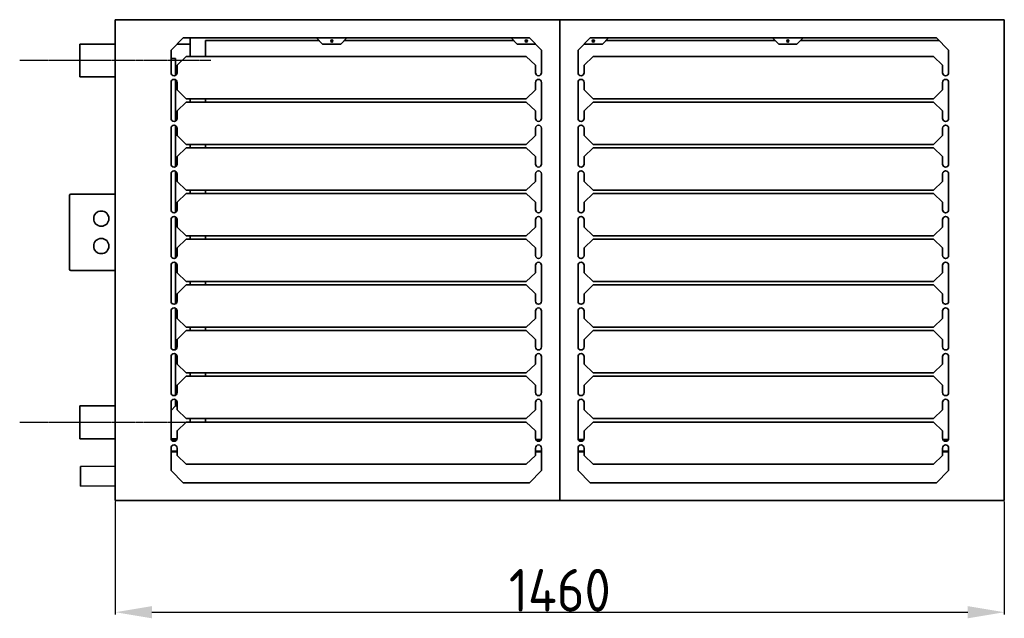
# Model space of a CAD drawing. Extents: x 16735 to 28368, y 1617 to 11525.
# Tile 10 of 13: x 26751 to 28368, y 5624 to 6606. Entities that reach past the tile are written whole.
import ezdxf

# ---------------------------------------------------------------- set-up
doc = ezdxf.new("R2010")
doc.units = 0
doc.header["$LTSCALE"] = 2
doc.header["$PDMODE"] = 3
doc.header["$PDSIZE"] = 0.5
doc.linetypes.add('CENTER', pattern=[2, 1.25, -0.25, 0.25, -0.25])
doc.layers.get('DEFPOINTS').update_dxf_attribs({"linetype": 'CONTINUOUS'})
doc.layers.add('CENTER', color=1, linetype='CENTER')
doc.layers.add('MATEN', color=5, linetype='CONTINUOUS')
doc.layers.add('Visible', color=7, linetype='CONTINUOUS', lineweight=35)
doc.styles.get("Standard").update_dxf_attribs({"font": 'ISOCP'})
doc.dimstyles.new('STANDARD$0', dxfattribs={"dimscale": 5, "dimtxt": 3, "dimasz": 3, "dimexe": 2, "dimexo": 1, "dimgap": 0.5, "dimtad": 1, "dimdec": 1, "dimdsep": 46, "dimtxsty": 'Standard', "dimcen": -1, "dimclrd": 256, "dimclre": 256, "dimclrt": 256, "dimadec": 0, "dimazin": 0, "dimtfac": 1, "dimtdec": 0, "dimtmove": 0, "dimatfit": 3, "dimfxl": 0, "dimtvp": 0.75, "dimtolj": 1, "dimtzin": 0, "dimarcsym": 0})

# ---------------------------------------------------------------- blocks, each defined once
blk = doc.blocks.new('*D74')
at = {"layer": 'DEFPOINTS', "color": 0}
for p in [(26908.4, 5817.2), (28368.4, 5817.2), (28368.4, 5633.7)]:
    blk.add_point(p, dxfattribs=at)
at = {"layer": 'MATEN', "lineweight": -2}
for p, q in [((26908.4, 5815.2), (26908.4, 5629.7)), ((28368.4, 5815.2), (28368.4, 5629.7)), ((26968.4, 5633.7), (28308.4, 5633.7))]:
    blk.add_line(p, q, dxfattribs=at)
at = {"layer": 'MATEN'}
for points in [[(26968.4, 5643.7), (26968.4, 5623.7), (26908.4, 5633.7)], [(28308.4, 5643.7), (28308.4, 5623.7), (28368.4, 5633.7)]]:
    blk.add_solid(points, dxfattribs=at)
at = {"layer": 'MATEN', "insert": (27638.4, 5669.7), "char_height": 70, "attachment_point": 5}
blk.add_mtext('\\A1;1460', dxfattribs=at)

msp = doc.modelspace()

# ---------------------------------------------------------------- linework, layer by layer
at = {"layer": 'CENTER'}
for p, q in [((27065.38, 6539.22), (26751.38, 6539.22)), ((27065.38, 5945.22), (26751.38, 5945.22))]:
    msp.add_line(p, q, dxfattribs=at)
at = {"layer": 'Visible'}
for p, q in [((26908.38, 6606.22), (26908.38, 6429.72)), ((26908.38, 6606.22), (28368.38, 6606.22)), ((27638.38, 6606.22), (27638.38, 5818.3)), ((27638.38, 5817.22), (27638.38, 6606.22)), ((28368.38, 5817.22), (28368.38, 6606.22)), ((26849.88, 6566.22), (26849.88, 6512.22)), ((26908.38, 6566.22), (26849.88, 6566.22)), ((27019.88, 6576.22), (26999.88, 6556.22)), ((27031.38, 6566.22), (27009.88, 6566.22)), ((27019.88, 6576.22), (27588.38, 6576.22)), ((27031.38, 6576.22), (27031.38, 6545.92)), ((27056.38, 6545.92), (27056.38, 6572.22)), ((27056.38, 6572.22), (27242.88, 6572.22)), ((27248.88, 6566.22), (27238.88, 6576.22)), ((27248.88, 6566.22), (27278.88, 6566.22)), ((27262.44, 6572.22), (27265.31, 6572.22)), ((27288.88, 6576.22), (27278.88, 6566.22)), ((27284.88, 6572.22), (27562.38, 6572.22)), ((27568.38, 6566.22), (27558.38, 6576.22)), ((27598.38, 6566.22), (27568.38, 6566.22)), ((27581.94, 6572.22), (27584.81, 6572.22)), ((27608.38, 6556.22), (27588.38, 6576.22)), ((27688.38, 6576.22), (27668.38, 6556.22)), ((27708.38, 6566.22), (27678.38, 6566.22)), ((27688.38, 6576.22), (28256.88, 6576.22)), ((27691.94, 6572.22), (27694.81, 6572.22)), ((27718.38, 6576.22), (27708.38, 6566.22)), ((27714.38, 6572.22), (27991.88, 6572.22)), ((27997.88, 6566.22), (27987.88, 6576.22)), ((27997.88, 6566.22), (28027.88, 6566.22)), ((28011.44, 6572.22), (28014.31, 6572.22)), ((28037.88, 6576.22), (28027.88, 6566.22)), ((28033.88, 6572.22), (28260.88, 6572.22)), ((28276.88, 6556.22), (28256.88, 6576.22)), ((26999.88, 6519.22), (26999.88, 6556.22)), ((27608.38, 6556.22), (27608.38, 6519.22)), ((27668.38, 6519.22), (27668.38, 6556.22)), ((28276.88, 6556.22), (28276.88, 6519.22)), ((27007.38, 6542.72), (26999.88, 6542.72)), ((27007.38, 6514.89), (27007.38, 6542.72)), ((27009.97, 6531.52), (27024.88, 6545.92)), ((27583.38, 6545.92), (27024.88, 6545.92)), ((27583.38, 6545.92), (27598.28, 6531.52)), ((27678.47, 6531.52), (27693.38, 6545.92)), ((28251.88, 6545.92), (27693.38, 6545.92)), ((28251.88, 6545.92), (28266.78, 6531.52)), ((27009.88, 6531.13), (27009.88, 6531.33)), ((27009.88, 6531.13), (27009.88, 6519.22)), ((27598.38, 6531.33), (27598.38, 6531.13)), ((27598.38, 6519.22), (27598.38, 6531.13)), ((27678.38, 6531.13), (27678.38, 6531.33)), ((27678.38, 6531.13), (27678.38, 6519.22)), ((28266.88, 6531.33), (28266.88, 6531.13)), ((28266.88, 6519.22), (28266.88, 6531.13)), ((26908.38, 6512.22), (26849.88, 6512.22)), ((26999.88, 6444.22), (26999.88, 6503.22)), ((27007.38, 6439.89), (27007.38, 6507.55)), ((27009.88, 6503.22), (27009.88, 6491.32)), ((27598.38, 6491.32), (27598.38, 6503.22)), ((27608.38, 6503.22), (27608.38, 6444.22)), ((27668.38, 6444.22), (27668.38, 6503.22)), ((27678.38, 6503.22), (27678.38, 6491.32)), ((28266.88, 6491.32), (28266.88, 6503.22)), ((28276.88, 6503.22), (28276.88, 6444.22)), ((26908.38, 6488.22), (26908.38, 5996.22)), ((27009.88, 6491.12), (27009.88, 6491.32)), ((27024.88, 6476.53), (27009.97, 6490.93)), ((27598.28, 6490.93), (27583.38, 6476.53)), ((27598.38, 6491.32), (27598.38, 6491.12)), ((27678.38, 6491.12), (27678.38, 6491.32)), ((27693.38, 6476.53), (27678.47, 6490.93)), ((28266.78, 6490.93), (28251.88, 6476.53)), ((28266.88, 6491.32), (28266.88, 6491.12)), ((27009.97, 6456.52), (27024.88, 6470.92)), ((27024.88, 6476.53), (27583.38, 6476.53)), ((27583.38, 6470.92), (27024.88, 6470.92)), ((27031.38, 6476.53), (27031.38, 6470.92)), ((27056.38, 6470.92), (27056.38, 6476.53)), ((27583.38, 6470.92), (27598.28, 6456.52)), ((27678.47, 6456.52), (27693.38, 6470.92)), ((27693.38, 6476.53), (28251.88, 6476.53)), ((28251.88, 6470.92), (27693.38, 6470.92)), ((28251.88, 6470.92), (28266.78, 6456.52)), ((27009.88, 6456.13), (27009.88, 6456.33)), ((27009.88, 6456.13), (27009.88, 6444.22)), ((27598.38, 6456.33), (27598.38, 6456.13)), ((27598.38, 6444.22), (27598.38, 6456.13)), ((27678.38, 6456.13), (27678.38, 6456.33)), ((27678.38, 6456.13), (27678.38, 6444.22)), ((28266.88, 6456.33), (28266.88, 6456.13)), ((28266.88, 6444.22), (28266.88, 6456.13)), ((26999.88, 6369.22), (26999.88, 6428.22)), ((27007.38, 6364.89), (27007.38, 6432.55)), ((27009.88, 6428.22), (27009.88, 6416.32)), ((27598.38, 6416.32), (27598.38, 6428.22)), ((27608.38, 6428.22), (27608.38, 6369.22)), ((27668.38, 6369.22), (27668.38, 6428.22)), ((27678.38, 6428.22), (27678.38, 6416.32)), ((28266.88, 6416.32), (28266.88, 6428.22)), ((28276.88, 6428.22), (28276.88, 6369.22)), ((27009.88, 6416.12), (27009.88, 6416.32)), ((27024.88, 6401.53), (27009.97, 6415.93)), ((27598.28, 6415.93), (27583.38, 6401.53)), ((27598.38, 6416.32), (27598.38, 6416.12)), ((27678.38, 6416.12), (27678.38, 6416.32)), ((27693.38, 6401.53), (27678.47, 6415.93)), ((28266.78, 6415.93), (28251.88, 6401.53)), ((28266.88, 6416.32), (28266.88, 6416.12)), ((27009.97, 6381.52), (27024.88, 6395.92)), ((27024.88, 6401.53), (27583.38, 6401.53)), ((27583.38, 6395.92), (27024.88, 6395.92)), ((27031.38, 6401.53), (27031.38, 6395.92)), ((27056.38, 6395.92), (27056.38, 6401.53)), ((27583.38, 6395.92), (27598.28, 6381.52)), ((27678.47, 6381.52), (27693.38, 6395.92)), ((27693.38, 6401.53), (28251.88, 6401.53)), ((28251.88, 6395.92), (27693.38, 6395.92)), ((28251.88, 6395.92), (28266.78, 6381.52)), ((27009.88, 6381.13), (27009.88, 6381.33)), ((27009.88, 6381.13), (27009.88, 6369.22)), ((27598.38, 6381.33), (27598.38, 6381.13)), ((27598.38, 6369.22), (27598.38, 6381.13)), ((27678.38, 6381.13), (27678.38, 6381.33)), ((27678.38, 6381.13), (27678.38, 6369.22)), ((28266.88, 6381.33), (28266.88, 6381.13)), ((28266.88, 6369.22), (28266.88, 6381.13)), ((27007.38, 6289.89), (27007.38, 6357.55)), ((26999.88, 6294.22), (26999.88, 6353.22)), ((27009.88, 6353.22), (27009.88, 6341.32)), ((27009.88, 6341.12), (27009.88, 6341.32)), ((27024.88, 6326.53), (27009.97, 6340.93)), ((27598.28, 6340.93), (27583.38, 6326.53)), ((27598.38, 6341.32), (27598.38, 6353.22)), ((27598.38, 6341.32), (27598.38, 6341.12)), ((27608.38, 6353.22), (27608.38, 6294.22)), ((27668.38, 6294.22), (27668.38, 6353.22)), ((27678.38, 6353.22), (27678.38, 6341.32)), ((27678.38, 6341.12), (27678.38, 6341.32)), ((27693.38, 6326.53), (27678.47, 6340.93)), ((28266.78, 6340.93), (28251.88, 6326.53)), ((28266.88, 6341.32), (28266.88, 6353.22)), ((28266.88, 6341.32), (28266.88, 6341.12)), ((28276.88, 6353.22), (28276.88, 6294.22)), ((27024.88, 6326.53), (27583.38, 6326.53)), ((27031.38, 6326.53), (27031.38, 6320.92)), ((27056.38, 6320.92), (27056.38, 6326.53)), ((27693.38, 6326.53), (28251.88, 6326.53)), ((26833.38, 6317.72), (26833.38, 6196.72)), ((26836.96, 6319.72), (26835.38, 6319.72)), ((26908.38, 6319.72), (26836.96, 6319.72)), ((27009.88, 6306.13), (27009.88, 6306.33)), ((27009.97, 6306.52), (27024.88, 6320.92)), ((27583.38, 6320.92), (27024.88, 6320.92)), ((27583.38, 6320.92), (27598.28, 6306.52)), ((27598.38, 6306.33), (27598.38, 6306.13)), ((27678.38, 6306.13), (27678.38, 6306.33)), ((27678.47, 6306.52), (27693.38, 6320.92)), ((28251.88, 6320.92), (27693.38, 6320.92)), ((28251.88, 6320.92), (28266.78, 6306.52)), ((28266.88, 6306.33), (28266.88, 6306.13)), ((27009.88, 6306.13), (27009.88, 6294.22)), ((27598.38, 6294.22), (27598.38, 6306.13)), ((27678.38, 6306.13), (27678.38, 6294.22)), ((28266.88, 6294.22), (28266.88, 6306.13)), ((26999.88, 6219.22), (26999.88, 6278.22)), ((27007.38, 6214.89), (27007.38, 6282.55)), ((27009.88, 6278.22), (27009.88, 6266.32)), ((27598.38, 6266.32), (27598.38, 6278.22)), ((27608.38, 6278.22), (27608.38, 6219.22)), ((27668.38, 6219.22), (27668.38, 6278.22)), ((27678.38, 6278.22), (27678.38, 6266.32)), ((28266.88, 6266.32), (28266.88, 6278.22)), ((28276.88, 6278.22), (28276.88, 6219.22)), ((27009.88, 6266.12), (27009.88, 6266.32)), ((27024.88, 6251.53), (27009.97, 6265.93)), ((27598.28, 6265.93), (27583.38, 6251.53)), ((27598.38, 6266.32), (27598.38, 6266.12)), ((27678.38, 6266.12), (27678.38, 6266.32)), ((27693.38, 6251.53), (27678.47, 6265.93)), ((28266.78, 6265.93), (28251.88, 6251.53)), ((28266.88, 6266.32), (28266.88, 6266.12)), ((27009.97, 6231.52), (27024.88, 6245.92)), ((27024.88, 6251.53), (27583.38, 6251.53)), ((27583.38, 6245.92), (27024.88, 6245.92)), ((27031.38, 6251.53), (27031.38, 6245.92)), ((27056.38, 6245.92), (27056.38, 6251.53)), ((27583.38, 6245.92), (27598.28, 6231.52)), ((27678.47, 6231.52), (27693.38, 6245.92)), ((27693.38, 6251.53), (28251.88, 6251.53)), ((28251.88, 6245.92), (27693.38, 6245.92)), ((28251.88, 6245.92), (28266.78, 6231.52)), ((27009.88, 6231.13), (27009.88, 6231.33)), ((27009.88, 6231.13), (27009.88, 6219.22)), ((27598.38, 6231.33), (27598.38, 6231.13)), ((27598.38, 6219.22), (27598.38, 6231.13)), ((27678.38, 6231.13), (27678.38, 6231.33)), ((27678.38, 6231.13), (27678.38, 6219.22)), ((28266.88, 6231.33), (28266.88, 6231.13)), ((28266.88, 6219.22), (28266.88, 6231.13)), ((26835.38, 6194.72), (26836.96, 6194.72)), ((26836.96, 6194.72), (26908.38, 6194.72)), ((26999.88, 6144.22), (26999.88, 6203.22)), ((27007.38, 6139.89), (27007.38, 6207.55)), ((27009.88, 6203.22), (27009.88, 6191.32)), ((27598.38, 6191.32), (27598.38, 6203.22)), ((27608.38, 6203.22), (27608.38, 6144.22)), ((27668.38, 6144.22), (27668.38, 6203.22)), ((27678.38, 6203.22), (27678.38, 6191.32)), ((28266.88, 6191.32), (28266.88, 6203.22)), ((28276.88, 6203.22), (28276.88, 6144.22)), ((27009.88, 6191.12), (27009.88, 6191.32)), ((27024.88, 6176.53), (27009.97, 6190.93)), ((27598.28, 6190.93), (27583.38, 6176.53)), ((27598.38, 6191.32), (27598.38, 6191.12)), ((27678.38, 6191.12), (27678.38, 6191.32)), ((27693.38, 6176.53), (27678.47, 6190.93)), ((28266.78, 6190.93), (28251.88, 6176.53)), ((28266.88, 6191.32), (28266.88, 6191.12)), ((27009.97, 6156.52), (27024.88, 6170.92)), ((27024.88, 6176.53), (27583.38, 6176.53)), ((27583.38, 6170.92), (27024.88, 6170.92)), ((27031.38, 6176.53), (27031.38, 6170.92)), ((27056.38, 6170.92), (27056.38, 6176.53)), ((27583.38, 6170.92), (27598.28, 6156.52)), ((27678.47, 6156.52), (27693.38, 6170.92)), ((27693.38, 6176.53), (28251.88, 6176.53)), ((28251.88, 6170.92), (27693.38, 6170.92)), ((28251.88, 6170.92), (28266.78, 6156.52)), ((27009.88, 6156.13), (27009.88, 6156.33)), ((27009.88, 6156.13), (27009.88, 6144.22)), ((27598.38, 6156.33), (27598.38, 6156.13)), ((27598.38, 6144.22), (27598.38, 6156.13)), ((27678.38, 6156.13), (27678.38, 6156.33)), ((27678.38, 6156.13), (27678.38, 6144.22)), ((28266.88, 6156.33), (28266.88, 6156.13)), ((28266.88, 6144.22), (28266.88, 6156.13)), ((27007.38, 6064.89), (27007.38, 6132.55)), ((26999.88, 6069.22), (26999.88, 6128.22)), ((27009.88, 6128.22), (27009.88, 6116.32)), ((27009.88, 6116.12), (27009.88, 6116.32)), ((27024.88, 6101.53), (27009.97, 6115.93)), ((27598.28, 6115.93), (27583.38, 6101.53)), ((27598.38, 6116.32), (27598.38, 6128.22)), ((27598.38, 6116.32), (27598.38, 6116.12)), ((27608.38, 6128.22), (27608.38, 6069.22)), ((27668.38, 6069.22), (27668.38, 6128.22)), ((27678.38, 6128.22), (27678.38, 6116.32)), ((27678.38, 6116.12), (27678.38, 6116.32)), ((27693.38, 6101.53), (27678.47, 6115.93)), ((28266.78, 6115.93), (28251.88, 6101.53)), ((28266.88, 6116.32), (28266.88, 6128.22)), ((28266.88, 6116.32), (28266.88, 6116.12)), ((28276.88, 6128.22), (28276.88, 6069.22)), ((27024.88, 6101.53), (27583.38, 6101.53)), ((27031.38, 6101.53), (27031.38, 6095.92)), ((27056.38, 6095.92), (27056.38, 6101.53)), ((27693.38, 6101.53), (28251.88, 6101.53)), ((27009.88, 6081.13), (27009.88, 6081.33)), ((27009.88, 6081.13), (27009.88, 6069.22)), ((27009.97, 6081.52), (27024.88, 6095.92)), ((27583.38, 6095.92), (27024.88, 6095.92)), ((27583.38, 6095.92), (27598.28, 6081.52)), ((27598.38, 6081.33), (27598.38, 6081.13)), ((27598.38, 6069.22), (27598.38, 6081.13)), ((27678.38, 6081.13), (27678.38, 6081.33)), ((27678.38, 6081.13), (27678.38, 6069.22)), ((27678.47, 6081.52), (27693.38, 6095.92)), ((28251.88, 6095.92), (27693.38, 6095.92)), ((28251.88, 6095.92), (28266.78, 6081.52)), ((28266.88, 6081.33), (28266.88, 6081.13)), ((28266.88, 6069.22), (28266.88, 6081.13)), ((26999.88, 5994.22), (26999.88, 6053.22)), ((27007.38, 5989.89), (27007.38, 6057.55)), ((27009.88, 6053.22), (27009.88, 6041.32)), ((27598.38, 6041.32), (27598.38, 6053.22)), ((27608.38, 6053.22), (27608.38, 5994.22)), ((27668.38, 5994.22), (27668.38, 6053.22)), ((27678.38, 6053.22), (27678.38, 6041.32)), ((28266.88, 6041.32), (28266.88, 6053.22)), ((28276.88, 6053.22), (28276.88, 5994.22)), ((27009.88, 6041.12), (27009.88, 6041.32)), ((27024.88, 6026.53), (27009.97, 6040.93)), ((27598.28, 6040.93), (27583.38, 6026.53)), ((27598.38, 6041.32), (27598.38, 6041.12)), ((27678.38, 6041.12), (27678.38, 6041.32)), ((27693.38, 6026.53), (27678.47, 6040.93)), ((28266.78, 6040.93), (28251.88, 6026.53)), ((28266.88, 6041.32), (28266.88, 6041.12)), ((27009.97, 6006.52), (27024.88, 6020.92)), ((27024.88, 6026.53), (27583.38, 6026.53)), ((27583.38, 6020.92), (27024.88, 6020.92)), ((27031.38, 6026.53), (27031.38, 6020.92)), ((27056.38, 6020.92), (27056.38, 6026.53)), ((27583.38, 6020.92), (27598.28, 6006.52)), ((27678.47, 6006.52), (27693.38, 6020.92)), ((27693.38, 6026.53), (28251.88, 6026.53)), ((28251.88, 6020.92), (27693.38, 6020.92)), ((28251.88, 6020.92), (28266.78, 6006.52)), ((26908.38, 6014.72), (26908.38, 5817.22)), ((27009.88, 6006.13), (27009.88, 6006.33)), ((27009.88, 6006.13), (27009.88, 5994.22)), ((27598.38, 6006.33), (27598.38, 6006.13)), ((27598.38, 5994.22), (27598.38, 6006.13)), ((27678.38, 6006.13), (27678.38, 6006.33)), ((27678.38, 6006.13), (27678.38, 5994.22)), ((28266.88, 6006.33), (28266.88, 6006.13)), ((28266.88, 5994.22), (28266.88, 6006.13)), ((28368.38, 5817.22), (28368.38, 6014.72)), ((26849.88, 5972.22), (26849.88, 5918.22)), ((26908.38, 5972.22), (26849.88, 5972.22)), ((26999.88, 5919.22), (26999.88, 5978.22)), ((26999.88, 5964.72), (27007.38, 5972.22)), ((27007.38, 5972.22), (27007.38, 5982.55)), ((27009.88, 5972.22), (27007.38, 5972.22)), ((27009.88, 5978.22), (27009.88, 5966.32)), ((27598.38, 5966.32), (27598.38, 5978.22)), ((27608.38, 5978.22), (27608.38, 5919.22)), ((27668.38, 5919.22), (27668.38, 5978.22)), ((27678.38, 5978.22), (27678.38, 5966.32)), ((28266.88, 5966.32), (28266.88, 5978.22)), ((28276.88, 5978.22), (28276.88, 5919.22)), ((27009.88, 5966.12), (27009.88, 5966.32)), ((27024.88, 5951.53), (27009.97, 5965.93)), ((27024.88, 5951.53), (27583.38, 5951.53)), ((27031.38, 5951.53), (27031.38, 5945.92)), ((27056.38, 5945.92), (27056.38, 5951.53)), ((27598.28, 5965.93), (27583.38, 5951.53)), ((27598.38, 5966.32), (27598.38, 5966.12)), ((27678.38, 5966.12), (27678.38, 5966.32)), ((27693.38, 5951.53), (27678.47, 5965.93)), ((27693.38, 5951.53), (28251.88, 5951.53)), ((28266.78, 5965.93), (28251.88, 5951.53)), ((28266.88, 5966.32), (28266.88, 5966.12)), ((27009.97, 5931.52), (27024.88, 5945.92)), ((27583.38, 5945.92), (27024.88, 5945.92)), ((27583.38, 5945.92), (27598.28, 5931.52)), ((27678.47, 5931.52), (27693.38, 5945.92)), ((28251.88, 5945.92), (27693.38, 5945.92)), ((28251.88, 5945.92), (28266.78, 5931.52)), ((26908.38, 5918.22), (26849.88, 5918.22)), ((27009.77, 5918.22), (26999.98, 5918.22)), ((27009.88, 5931.13), (27009.88, 5931.33)), ((27009.88, 5931.13), (27009.88, 5919.22)), ((27598.38, 5931.33), (27598.38, 5931.13)), ((27598.38, 5919.22), (27598.38, 5931.13)), ((27678.38, 5931.13), (27678.38, 5931.33)), ((27678.38, 5931.13), (27678.38, 5919.22)), ((28266.88, 5931.33), (28266.88, 5931.13)), ((28266.88, 5919.22), (28266.88, 5931.13)), ((26999.88, 5866.22), (26999.88, 5903.22)), ((27009.46, 5917.22), (27000.29, 5917.22)), ((27009.88, 5903.22), (27009.88, 5891.32)), ((27598.38, 5891.32), (27598.38, 5903.22)), ((27607.96, 5917.22), (27598.79, 5917.22)), ((27608.38, 5903.22), (27608.38, 5866.22)), ((27668.38, 5866.22), (27668.38, 5903.22)), ((27677.96, 5917.22), (27668.79, 5917.22)), ((27678.38, 5903.22), (27678.38, 5891.32)), ((28266.88, 5891.32), (28266.88, 5903.22)), ((28276.46, 5917.22), (28267.29, 5917.22)), ((28276.88, 5903.22), (28276.88, 5866.22)), ((27009.88, 5898.22), (26999.88, 5898.22)), ((26999.88, 5897.22), (27009.88, 5897.22)), ((27009.88, 5891.12), (27009.88, 5891.32)), ((27024.88, 5876.53), (27009.97, 5890.93)), ((27598.28, 5890.93), (27583.38, 5876.53)), ((27608.38, 5898.22), (27598.38, 5898.22)), ((27598.38, 5897.22), (27608.38, 5897.22)), ((27598.38, 5891.32), (27598.38, 5891.12)), ((27678.38, 5898.22), (27668.38, 5898.22)), ((27668.38, 5897.22), (27678.38, 5897.22)), ((27678.38, 5891.12), (27678.38, 5891.32)), ((27693.38, 5876.53), (27678.47, 5890.93)), ((28266.78, 5890.93), (28251.88, 5876.53)), ((28276.88, 5898.22), (28266.88, 5898.22)), ((28266.88, 5897.22), (28276.88, 5897.22)), ((28266.88, 5891.32), (28266.88, 5891.12)), ((26851.21, 5872.7), (26908.38, 5873.21)), ((26851.21, 5872.7), (26851.5, 5840.7)), ((27024.88, 5876.53), (27583.38, 5876.53)), ((27693.38, 5876.53), (28251.88, 5876.53)), ((26999.88, 5866.22), (27019.88, 5846.22)), ((27588.38, 5846.22), (27608.38, 5866.22)), ((27668.38, 5866.22), (27688.38, 5846.22)), ((28256.88, 5846.22), (28276.88, 5866.22)), ((26851.5, 5840.7), (26908.38, 5841.21)), ((27588.38, 5846.22), (27019.88, 5846.22)), ((28256.88, 5846.22), (27688.38, 5846.22)), ((27638.38, 5817.22), (26908.38, 5817.22)), ((28368.38, 5817.22), (27638.38, 5817.22))]:
    msp.add_line(p, q, dxfattribs=at)
for centre, radius in [((27263.88, 6571.22), 1.75), ((27583.38, 6571.22), 1.75), ((27693.38, 6571.22), 1.75), ((28012.88, 6571.22), 1.75), ((26885.38, 6279.72), 12.5), ((26885.38, 6234.72), 12.5)]:
    msp.add_circle(centre, radius, dxfattribs=at)
for centre, radius, start, end in [((27004.88, 6519.22), 5, 180, 0), ((27603.38, 6519.22), 5, 180, 0), ((27673.38, 6519.22), 5, 180, 0), ((28271.88, 6519.22), 5, 180, 0), ((27004.88, 6503.22), 5, 0, 180), ((27603.38, 6503.22), 5, 0, 180), ((27673.38, 6503.22), 5, 0, 180), ((28271.88, 6503.22), 5, 0, 180), ((27004.88, 6444.22), 5, 180, 0), ((27603.38, 6444.22), 5, 180, 0), ((27673.38, 6444.22), 5, 180, 0), ((28271.88, 6444.22), 5, 180, 0), ((27004.88, 6428.22), 5, 0, 180), ((27603.38, 6428.22), 5, 0, 180), ((27673.38, 6428.22), 5, 0, 180), ((28271.88, 6428.22), 5, 0, 180), ((27004.88, 6369.22), 5, 180, 0), ((27004.88, 6353.22), 5, 0, 180), ((27603.38, 6369.22), 5, 180, 0), ((27603.38, 6353.22), 5, 0, 180), ((27673.38, 6369.22), 5, 180, 0), ((27673.38, 6353.22), 5, 0, 180), ((28271.88, 6369.22), 5, 180, 0), ((28271.88, 6353.22), 5, 0, 180), ((26835.38, 6317.72), 2, 90, 180), ((27004.88, 6294.22), 5, 180, 0), ((27603.38, 6294.22), 5, 180, 0), ((27673.38, 6294.22), 5, 180, 0), ((28271.88, 6294.22), 5, 180, 0), ((27004.88, 6278.22), 5, 0, 180), ((27603.38, 6278.22), 5, 0, 180), ((27673.38, 6278.22), 5, 0, 180), ((28271.88, 6278.22), 5, 0, 180), ((27004.88, 6219.22), 5, 180, 0), ((27603.38, 6219.22), 5, 180, 0), ((27673.38, 6219.22), 5, 180, 0), ((28271.88, 6219.22), 5, 180, 0), ((26835.38, 6196.72), 2, 180, 270), ((27004.88, 6203.22), 5, 0, 180), ((27603.38, 6203.22), 5, 0, 180), ((27673.38, 6203.22), 5, 0, 180), ((28271.88, 6203.22), 5, 0, 180), ((27004.88, 6144.22), 5, 180, 0), ((27004.88, 6128.22), 5, 0, 180), ((27603.38, 6144.22), 5, 180, 0), ((27603.38, 6128.22), 5, 0, 180), ((27673.38, 6144.22), 5, 180, 0), ((27673.38, 6128.22), 5, 0, 180), ((28271.88, 6144.22), 5, 180, 0), ((28271.88, 6128.22), 5, 0, 180), ((27004.88, 6069.22), 5, 180, 0), ((27603.38, 6069.22), 5, 180, 0), ((27673.38, 6069.22), 5, 180, 0), ((28271.88, 6069.22), 5, 180, 0), ((27004.88, 6053.22), 5, 0, 180), ((27603.38, 6053.22), 5, 0, 180), ((27673.38, 6053.22), 5, 0, 180), ((28271.88, 6053.22), 5, 0, 180), ((27004.88, 5994.22), 5, 180, 0), ((27004.88, 5978.22), 5, 0, 180), ((27603.38, 5994.22), 5, 180, 0), ((27603.38, 5978.22), 5, 0, 180), ((27673.38, 5994.22), 5, 180, 0), ((27673.38, 5978.22), 5, 0, 180), ((28271.88, 5994.22), 5, 180, 0), ((28271.88, 5978.22), 5, 0, 180), ((27004.88, 5919.22), 5, 180, 0), ((27603.38, 5919.22), 5, 180, 0), ((27673.38, 5919.22), 5, 180, 0), ((28271.88, 5919.22), 5, 180, 0), ((27004.88, 5903.22), 5, 0, 180), ((27603.38, 5903.22), 5, 0, 180), ((27673.38, 5903.22), 5, 0, 180), ((28271.88, 5903.22), 5, 0, 180)]:
    msp.add_arc(centre, radius, start, end, dxfattribs=at)
for points in [[(27009.97, 6531.52), (27009.95, 6531.49), (27009.94, 6531.46), (27009.91, 6531.39), (27009.89, 6531.36), (27009.88, 6531.33)], [(27598.38, 6531.33), (27598.36, 6531.36), (27598.35, 6531.39), (27598.31, 6531.46), (27598.3, 6531.49), (27598.28, 6531.52)], [(27678.47, 6531.52), (27678.45, 6531.49), (27678.44, 6531.46), (27678.41, 6531.39), (27678.39, 6531.36), (27678.38, 6531.33)], [(28266.88, 6531.33), (28266.86, 6531.36), (28266.85, 6531.39), (28266.81, 6531.46), (28266.8, 6531.49), (28266.78, 6531.52)], [(27009.88, 6491.12), (27009.89, 6491.09), (27009.91, 6491.06), (27009.94, 6490.99), (27009.95, 6490.96), (27009.97, 6490.93)], [(27598.28, 6490.93), (27598.3, 6490.96), (27598.31, 6490.99), (27598.35, 6491.06), (27598.36, 6491.09), (27598.38, 6491.12)], [(27678.38, 6491.12), (27678.39, 6491.09), (27678.41, 6491.06), (27678.44, 6490.99), (27678.45, 6490.96), (27678.47, 6490.93)], [(28266.78, 6490.93), (28266.8, 6490.96), (28266.81, 6490.99), (28266.85, 6491.06), (28266.86, 6491.09), (28266.88, 6491.12)], [(27009.97, 6456.52), (27009.95, 6456.49), (27009.94, 6456.46), (27009.91, 6456.39), (27009.89, 6456.36), (27009.88, 6456.33)], [(27598.38, 6456.33), (27598.36, 6456.36), (27598.35, 6456.39), (27598.31, 6456.46), (27598.3, 6456.49), (27598.28, 6456.52)], [(27678.47, 6456.52), (27678.45, 6456.49), (27678.44, 6456.46), (27678.41, 6456.39), (27678.39, 6456.36), (27678.38, 6456.33)], [(28266.88, 6456.33), (28266.86, 6456.36), (28266.85, 6456.39), (28266.81, 6456.46), (28266.8, 6456.49), (28266.78, 6456.52)], [(27009.88, 6416.12), (27009.89, 6416.09), (27009.91, 6416.06), (27009.94, 6415.99), (27009.95, 6415.96), (27009.97, 6415.93)], [(27598.28, 6415.93), (27598.3, 6415.96), (27598.31, 6415.99), (27598.35, 6416.06), (27598.36, 6416.09), (27598.38, 6416.12)], [(27678.38, 6416.12), (27678.39, 6416.09), (27678.41, 6416.06), (27678.44, 6415.99), (27678.45, 6415.96), (27678.47, 6415.93)], [(28266.78, 6415.93), (28266.8, 6415.96), (28266.81, 6415.99), (28266.85, 6416.06), (28266.86, 6416.09), (28266.88, 6416.12)], [(27009.97, 6381.52), (27009.95, 6381.49), (27009.94, 6381.46), (27009.91, 6381.39), (27009.89, 6381.36), (27009.88, 6381.33)], [(27598.38, 6381.33), (27598.36, 6381.36), (27598.35, 6381.39), (27598.31, 6381.46), (27598.3, 6381.49), (27598.28, 6381.52)], [(27678.47, 6381.52), (27678.45, 6381.49), (27678.44, 6381.46), (27678.41, 6381.39), (27678.39, 6381.36), (27678.38, 6381.33)], [(28266.88, 6381.33), (28266.86, 6381.36), (28266.85, 6381.39), (28266.81, 6381.46), (28266.8, 6381.49), (28266.78, 6381.52)], [(27009.88, 6341.12), (27009.89, 6341.09), (27009.91, 6341.06), (27009.94, 6340.99), (27009.95, 6340.96), (27009.97, 6340.93)], [(27598.28, 6340.93), (27598.3, 6340.96), (27598.31, 6340.99), (27598.35, 6341.06), (27598.36, 6341.09), (27598.38, 6341.12)], [(27678.38, 6341.12), (27678.39, 6341.09), (27678.41, 6341.06), (27678.44, 6340.99), (27678.45, 6340.96), (27678.47, 6340.93)], [(28266.78, 6340.93), (28266.8, 6340.96), (28266.81, 6340.99), (28266.85, 6341.06), (28266.86, 6341.09), (28266.88, 6341.12)], [(27009.97, 6306.52), (27009.95, 6306.49), (27009.94, 6306.46), (27009.91, 6306.39), (27009.89, 6306.36), (27009.88, 6306.33)], [(27598.38, 6306.33), (27598.36, 6306.36), (27598.35, 6306.39), (27598.31, 6306.46), (27598.3, 6306.49), (27598.28, 6306.52)], [(27678.47, 6306.52), (27678.45, 6306.49), (27678.44, 6306.46), (27678.41, 6306.39), (27678.39, 6306.36), (27678.38, 6306.33)], [(28266.88, 6306.33), (28266.86, 6306.36), (28266.85, 6306.39), (28266.81, 6306.46), (28266.8, 6306.49), (28266.78, 6306.52)], [(27009.88, 6266.12), (27009.89, 6266.09), (27009.91, 6266.06), (27009.94, 6265.99), (27009.95, 6265.96), (27009.97, 6265.93)], [(27598.28, 6265.93), (27598.3, 6265.96), (27598.31, 6265.99), (27598.35, 6266.06), (27598.36, 6266.09), (27598.38, 6266.12)], [(27678.38, 6266.12), (27678.39, 6266.09), (27678.41, 6266.06), (27678.44, 6265.99), (27678.45, 6265.96), (27678.47, 6265.93)], [(28266.78, 6265.93), (28266.8, 6265.96), (28266.81, 6265.99), (28266.85, 6266.06), (28266.86, 6266.09), (28266.88, 6266.12)], [(27009.97, 6231.52), (27009.95, 6231.49), (27009.94, 6231.46), (27009.91, 6231.39), (27009.89, 6231.36), (27009.88, 6231.33)], [(27598.38, 6231.33), (27598.36, 6231.36), (27598.35, 6231.39), (27598.31, 6231.46), (27598.3, 6231.49), (27598.28, 6231.52)], [(27678.47, 6231.52), (27678.45, 6231.49), (27678.44, 6231.46), (27678.41, 6231.39), (27678.39, 6231.36), (27678.38, 6231.33)], [(28266.88, 6231.33), (28266.86, 6231.36), (28266.85, 6231.39), (28266.81, 6231.46), (28266.8, 6231.49), (28266.78, 6231.52)], [(27009.88, 6191.12), (27009.89, 6191.09), (27009.91, 6191.06), (27009.94, 6190.99), (27009.95, 6190.96), (27009.97, 6190.93)], [(27598.28, 6190.93), (27598.3, 6190.96), (27598.31, 6190.99), (27598.35, 6191.06), (27598.36, 6191.09), (27598.38, 6191.12)], [(27678.38, 6191.12), (27678.39, 6191.09), (27678.41, 6191.06), (27678.44, 6190.99), (27678.45, 6190.96), (27678.47, 6190.93)], [(28266.78, 6190.93), (28266.8, 6190.96), (28266.81, 6190.99), (28266.85, 6191.06), (28266.86, 6191.09), (28266.88, 6191.12)], [(27009.97, 6156.52), (27009.95, 6156.49), (27009.94, 6156.46), (27009.91, 6156.39), (27009.89, 6156.36), (27009.88, 6156.33)], [(27598.38, 6156.33), (27598.36, 6156.36), (27598.35, 6156.39), (27598.31, 6156.46), (27598.3, 6156.49), (27598.28, 6156.52)], [(27678.47, 6156.52), (27678.45, 6156.49), (27678.44, 6156.46), (27678.41, 6156.39), (27678.39, 6156.36), (27678.38, 6156.33)], [(28266.88, 6156.33), (28266.86, 6156.36), (28266.85, 6156.39), (28266.81, 6156.46), (28266.8, 6156.49), (28266.78, 6156.52)], [(27009.88, 6116.12), (27009.89, 6116.09), (27009.91, 6116.06), (27009.94, 6115.99), (27009.95, 6115.96), (27009.97, 6115.93)], [(27598.28, 6115.93), (27598.3, 6115.96), (27598.31, 6115.99), (27598.35, 6116.06), (27598.36, 6116.09), (27598.38, 6116.12)], [(27678.38, 6116.12), (27678.39, 6116.09), (27678.41, 6116.06), (27678.44, 6115.99), (27678.45, 6115.96), (27678.47, 6115.93)], [(28266.78, 6115.93), (28266.8, 6115.96), (28266.81, 6115.99), (28266.85, 6116.06), (28266.86, 6116.09), (28266.88, 6116.12)], [(27009.97, 6081.52), (27009.95, 6081.49), (27009.94, 6081.46), (27009.91, 6081.39), (27009.89, 6081.36), (27009.88, 6081.33)], [(27598.38, 6081.33), (27598.36, 6081.36), (27598.35, 6081.39), (27598.31, 6081.46), (27598.3, 6081.49), (27598.28, 6081.52)], [(27678.47, 6081.52), (27678.45, 6081.49), (27678.44, 6081.46), (27678.41, 6081.39), (27678.39, 6081.36), (27678.38, 6081.33)], [(28266.88, 6081.33), (28266.86, 6081.36), (28266.85, 6081.39), (28266.81, 6081.46), (28266.8, 6081.49), (28266.78, 6081.52)], [(27009.88, 6041.12), (27009.89, 6041.09), (27009.91, 6041.06), (27009.94, 6040.99), (27009.95, 6040.96), (27009.97, 6040.93)], [(27598.28, 6040.93), (27598.3, 6040.96), (27598.31, 6040.99), (27598.35, 6041.06), (27598.36, 6041.09), (27598.38, 6041.12)], [(27678.38, 6041.12), (27678.39, 6041.09), (27678.41, 6041.06), (27678.44, 6040.99), (27678.45, 6040.96), (27678.47, 6040.93)], [(28266.78, 6040.93), (28266.8, 6040.96), (28266.81, 6040.99), (28266.85, 6041.06), (28266.86, 6041.09), (28266.88, 6041.12)], [(27009.97, 6006.52), (27009.95, 6006.49), (27009.94, 6006.46), (27009.91, 6006.39), (27009.89, 6006.36), (27009.88, 6006.33)], [(27598.38, 6006.33), (27598.36, 6006.36), (27598.35, 6006.39), (27598.31, 6006.46), (27598.3, 6006.49), (27598.28, 6006.52)], [(27678.47, 6006.52), (27678.45, 6006.49), (27678.44, 6006.46), (27678.41, 6006.39), (27678.39, 6006.36), (27678.38, 6006.33)], [(28266.88, 6006.33), (28266.86, 6006.36), (28266.85, 6006.39), (28266.81, 6006.46), (28266.8, 6006.49), (28266.78, 6006.52)], [(27009.88, 5966.12), (27009.89, 5966.09), (27009.91, 5966.06), (27009.94, 5965.99), (27009.95, 5965.96), (27009.97, 5965.93)], [(27598.28, 5965.93), (27598.3, 5965.96), (27598.31, 5965.99), (27598.35, 5966.06), (27598.36, 5966.09), (27598.38, 5966.12)], [(27678.38, 5966.12), (27678.39, 5966.09), (27678.41, 5966.06), (27678.44, 5965.99), (27678.45, 5965.96), (27678.47, 5965.93)], [(28266.78, 5965.93), (28266.8, 5965.96), (28266.81, 5965.99), (28266.85, 5966.06), (28266.86, 5966.09), (28266.88, 5966.12)], [(27009.97, 5931.52), (27009.95, 5931.49), (27009.94, 5931.46), (27009.91, 5931.39), (27009.89, 5931.36), (27009.88, 5931.33)], [(27598.38, 5931.33), (27598.36, 5931.36), (27598.35, 5931.39), (27598.31, 5931.46), (27598.3, 5931.49), (27598.28, 5931.52)], [(27678.47, 5931.52), (27678.45, 5931.49), (27678.44, 5931.46), (27678.41, 5931.39), (27678.39, 5931.36), (27678.38, 5931.33)], [(28266.88, 5931.33), (28266.86, 5931.36), (28266.85, 5931.39), (28266.81, 5931.46), (28266.8, 5931.49), (28266.78, 5931.52)], [(27009.88, 5891.12), (27009.89, 5891.09), (27009.91, 5891.06), (27009.94, 5890.99), (27009.95, 5890.96), (27009.97, 5890.93)], [(27598.28, 5890.93), (27598.3, 5890.96), (27598.31, 5890.99), (27598.35, 5891.06), (27598.36, 5891.09), (27598.38, 5891.12)], [(27678.38, 5891.12), (27678.39, 5891.09), (27678.41, 5891.06), (27678.44, 5890.99), (27678.45, 5890.96), (27678.47, 5890.93)], [(28266.78, 5890.93), (28266.8, 5890.96), (28266.81, 5890.99), (28266.85, 5891.06), (28266.86, 5891.09), (28266.88, 5891.12)]]:
    msp.add_open_spline(points, degree=3, knots=[0, 0, 0, 0, 0.010835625, 0.010835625, 0.02167125, 0.02167125, 0.02167125, 0.02167125], dxfattribs=at)

# ---------------------------------------------------------------- dimensions: what is measured, and where the dimension line sits
at = {"layer": 'MATEN'}
dim = msp.add_linear_dim(base=(28368.38, 5633.74), p1=(26908.38, 5817.22), p2=(28368.38, 5817.22), dimstyle='STANDARD$0', override={"dimscale": 2, "dimtxt": 35, "dimasz": 30, "dimtvp": 7.5}, dxfattribs=at)
dim.commit()
dim.dimension.update_dxf_attribs({"geometry": '*D74', "text_midpoint": (27638.38, 5669.74)})

doc.saveas('drawing.dxf')
